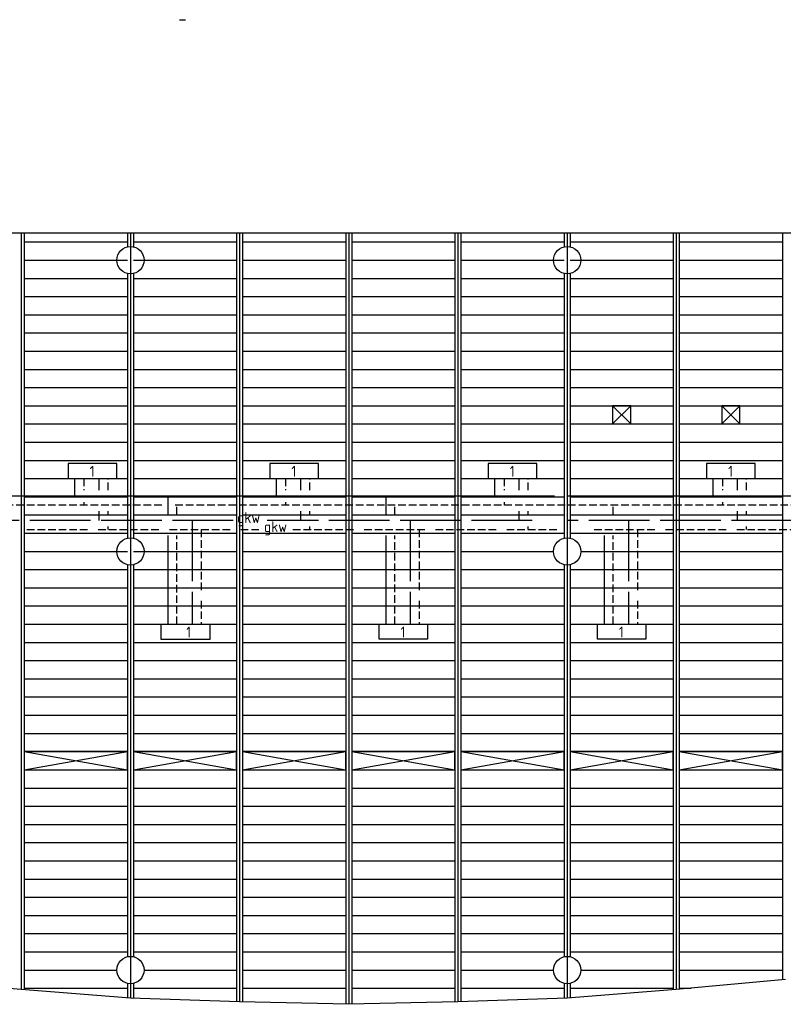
# Model space of a CAD drawing. Extents: x 7383 to 741080, y -570072 to -203000.
# Tile 5 of 45: x 350061 to 362650, y -302364 to -286135. Entities that reach past the tile are written whole.
import ezdxf

# ---------------------------------------------------------------- set-up
doc = ezdxf.new("R2010")
doc.units = 0
doc.header["$LTSCALE"] = 25
for name, pattern in [('2322105', [47, 40, -7]), ('2322106', [47, 5, -2, 5, -2, 5, -2, 5, -2, 5, -2, 5, -7]), ('2322107', [2000, 1000, 1000]), ('2322108', [7, 5, -2]), ('DASHED2', [0.375, 0.25, -0.125]), ('HIDDEN', [0.375, 0.25, -0.125])]:
    doc.linetypes.add(name, pattern=pattern)
for name, color, linetype in [('000Vermogens2', 7, 'CONTINUOUS'), ('0010CL', 2, 'CONTINUOUS'), ('60', 7, 'CONTINUOUS'), ('KP-bandraster', 5, 'CONTINUOUS'), ('KP-Lucht aanvoer', 6, 'CONTINUOUS'), ('KP-Oppervlak', 3, 'CONTINUOUS'), ('KP-panelen', 1, 'CONTINUOUS'), ('LBK', 7, 'CONTINUOUS'), ('SYM-W', 7, 'CONTINUOUS'), ('WL5501--', 130, 'CONTINUOUS'), ('WL5501--_GKW-A', 4, 'CONTINUOUS'), ('WL5502--', 130, 'CONTINUOUS'), ('WL5502--_GKW-R', 4, 'HIDDEN'), ('WL561---_AANVOER', 10, 'CONTINUOUS'), ('WL561---_RETOUR', 10, 'CONTINUOUS'), ('WL5612--_CV-R', 3, 'DASHED2')]:
    doc.layers.add(name, color=color, linetype=linetype)
doc.styles.add('ISO', font='ISO.SHX')

# ---------------------------------------------------------------- blocks, each defined once
blk = doc.blocks.new('A$C7BF441B9')
at = {"layer": 'LBK'}
blk.add_line((22409, -27236), (22509, -27236), dxfattribs=at)
at = {"layer": 'SYM-W', "color": 2, "linetype": 'Continuous'}
for p, q in [((22108, -37200), (22908, -37200)), ((22108, -37450), (22108, -37200)), ((22908, -37200), (22908, -37450)), ((25700, -37448), (25700, -37198)), ((25700, -37198), (26500, -37198)), ((26500, -37198), (26500, -37448)), ((29299, -37448), (29299, -37198)), ((29299, -37198), (30099, -37198)), ((30099, -37198), (30099, -37448)), ((22908, -37450), (22108, -37450)), ((26500, -37448), (25700, -37448)), ((30099, -37448), (29299, -37448))]:
    blk.add_line(p, q, dxfattribs=at)
for points in [[(20575, -34800), (21375, -34800), (21375, -34550), (20575, -34550)], [(23900, -34800), (24700, -34800), (24700, -34550), (23900, -34550)], [(27500, -34800), (28300, -34800), (28300, -34550), (27500, -34550)], [(31100, -34800), (31900, -34800), (31900, -34550), (31100, -34550)]]:
    blk.add_lwpolyline(points, close=True, dxfattribs=at)
at = {"layer": 'WL5501--', "linetype": '2322105'}
for p, q in [((21085, -34989), (21085, -34800)), ((24410, -34989), (24410, -34800)), ((28010, -34989), (28010, -34800)), ((31610, -34989), (31610, -34800)), ((21085, -35489), (21085, -35339)), ((24410, -35489), (24410, -35339)), ((28010, -35489), (28010, -35339)), ((31610, -35489), (31610, -35339)), ((23294, -35489), (15392, -35489)), ((22618, -35489), (22618, -37200)), ((28224, -35489), (23857, -35489)), ((26210, -35489), (26210, -37198)), ((33685, -35489), (28804, -35489)), ((29810, -35489), (29810, -37198))]:
    blk.add_line(p, q, dxfattribs=at)
at = {"layer": 'WL5502--', "linetype": '2322106'}
for p, q in [((21235, -34989), (21235, -34800)), ((24560, -34989), (24560, -34800)), ((28160, -34989), (28160, -34800)), ((31760, -34989), (31760, -34800)), ((21235, -35389), (21235, -35339)), ((24560, -35389), (24560, -35339)), ((28160, -35389), (28160, -35339)), ((31760, -35389), (31760, -35339)), ((19894, -35639), (23743, -35639)), ((21235, -35639), (21235, -35589)), ((22768, -35639), (22768, -37200)), ((24279, -35639), (28667, -35639)), ((24560, -35639), (24560, -35589)), ((26360, -35639), (26360, -37198)), ((28160, -35639), (28160, -35589)), ((29247, -35639), (34128, -35639)), ((29960, -35639), (29960, -37198)), ((31760, -35639), (31760, -35589))]:
    blk.add_line(p, q, dxfattribs=at)
at = {"layer": 'WL561---_AANVOER', "linetype": '2322107'}
for p, q in [((20685, -35089), (20685, -34800)), ((24010, -35089), (24010, -34800)), ((27610, -35089), (27610, -34800)), ((31210, -35089), (31210, -34800)), ((28594, -35089), (15834, -35089)), ((22218, -35089), (22218, -35389)), ((25810, -35089), (25810, -35389)), ((33666, -35089), (28794, -35089)), ((22218, -35739), (22218, -37200)), ((25810, -35739), (25810, -37198)), ((29410, -35739), (29410, -37198))]:
    blk.add_line(p, q, dxfattribs=at)
at = {"layer": 'WL561---_RETOUR', "linetype": '2322108'}
for p, q in [((20835, -34800), (20835, -34989)), ((24160, -34800), (24160, -34989)), ((27760, -34800), (27760, -34989)), ((31360, -34800), (31360, -34989)), ((24160, -35189), (24160, -35239)), ((27760, -35189), (27760, -35239)), ((31360, -35189), (31360, -35239)), ((22118, -35239), (15834, -35239)), ((33666, -35239), (22318, -35239)), ((22368, -35389), (22368, -35239)), ((25960, -35389), (25960, -35239)), ((29560, -35389), (29560, -35239)), ((22368, -37200), (22368, -35739)), ((25960, -37198), (25960, -35739)), ((29560, -37198), (29560, -35739))]:
    blk.add_line(p, q, dxfattribs=at)
at = {"layer": 'WL5612--_CV-R'}
blk.add_line((20835, -35189), (20835, -35239), dxfattribs=at)
at = {"layer": '60', "color": 1, "linetype": 'Continuous', "style": 'ISO'}
for p in [(20929, -34770), (24254, -34770), (27854, -34770), (31454, -34770), (22521, -37420), (26054, -37418), (29653, -37418)]:
    blk.add_text('1', height=180, dxfattribs=at).set_placement(p)
at = {"layer": 'WL5501--_GKW-A', "color": 7, "style": 'ISO'}
blk.add_text('gkw', height=180, dxfattribs=at).set_placement((23360, -35533))
at = {"layer": 'WL5502--_GKW-R', "color": 7, "style": 'ISO'}
blk.add_text('gkw', height=180, dxfattribs=at).set_placement((23802, -35683))

msp = doc.modelspace()

# ---------------------------------------------------------------- linework, layer by layer
at = {"layer": '0010CL', "linetype": 'Continuous'}
for p, q in [((350085.6, -289648.8), (350085.6, -302121.2)), ((351885.6, -289648.8), (351885.6, -302261.9)), ((353685.6, -289648.8), (353685.6, -302325.2)), ((355485.6, -289648.8), (355485.6, -302364)), ((357285.6, -289648.8), (357285.6, -302325.2)), ((359085.6, -289648.8), (359085.6, -302261.9)), ((360885.6, -289648.8), (360885.6, -302121.2))]:
    msp.add_line(p, q, dxfattribs=at)
at = {"layer": 'KP-bandraster', "linetype": 'Continuous'}
for p, q in [((350135.6, -289648.8), (350135.6, -302125.1)), ((351835.6, -289648.8), (351835.6, -289879.4)), ((351935.6, -289648.8), (351935.6, -289879.4)), ((353635.6, -289648.8), (353635.6, -302323.5)), ((353735.6, -289648.8), (353735.6, -302326.3)), ((355435.6, -289648.8), (355435.6, -302362.9)), ((355535.6, -289648.8), (355535.6, -302362.8)), ((357235.6, -289648.8), (357235.6, -302326.3)), ((357335.6, -289648.8), (357335.6, -302323.5)), ((359035.6, -289648.8), (359035.6, -289879.4)), ((359135.6, -289648.8), (359135.6, -289879.4)), ((360835.6, -289648.8), (360835.6, -302125.1)), ((360935.6, -289648.8), (360935.6, -302116.6)), ((362635.6, -289648.8), (362635.6, -301959.9)), ((351835.6, -290318.1), (351835.6, -294679.4)), ((351935.6, -290318.1), (351935.6, -294679.4)), ((359035.6, -290318.1), (359035.6, -294679.4)), ((359135.6, -290318.1), (359135.6, -294679.4)), ((351835.6, -295118.1), (351835.6, -301579.4)), ((351935.6, -295118.1), (351935.6, -301579.4)), ((359035.6, -295118.1), (359035.6, -301579.4)), ((359135.6, -295118.1), (359135.6, -301579.4)), ((351835.6, -302018.1), (351835.6, -302258)), ((351935.6, -302018.1), (351935.6, -302263.6)), ((359035.6, -302018.1), (359035.6, -302263.7)), ((359135.6, -302018.1), (359135.6, -302258))]:
    msp.add_line(p, q, dxfattribs=at)
for centre in [(351885.6, -290098.8), (359085.6, -290098.8), (351885.6, -294898.8), (359085.6, -294898.8), (351885.6, -301798.8), (359085.6, -301798.8)]:
    msp.add_circle(centre, 225, dxfattribs=at)
at = {"layer": 'KP-Lucht aanvoer', "linetype": 'Continuous'}
for p, q in [((359835.7, -292498.8), (359835.5, -292798.8)), ((359835.5, -292798.8), (360135.4, -292498.8)), ((360135.4, -292498.8), (359835.7, -292498.8)), ((359835.7, -292498.8), (360135.5, -292798.8)), ((360135.5, -292798.8), (360135.4, -292498.8)), ((361635.7, -292498.8), (361635.5, -292798.8)), ((361635.5, -292798.8), (361935.4, -292498.8)), ((361935.4, -292498.8), (361635.7, -292498.8)), ((361635.7, -292498.8), (361935.5, -292798.8)), ((361935.5, -292798.8), (361935.4, -292498.8)), ((359835.5, -292798.8), (360135.5, -292798.8)), ((361635.5, -292798.8), (361935.5, -292798.8)), ((351835.6, -298198.8), (350135.6, -298198.8)), ((350135.6, -298198.8), (351835.6, -298498.8)), ((350135.6, -298498.8), (351835.6, -298198.8)), ((350135.7, -298198.8), (350135.7, -298498.8)), ((351835.6, -298498.8), (351835.6, -298198.8)), ((353635.6, -298198.8), (351935.6, -298198.8)), ((351935.6, -298198.8), (353635.6, -298498.8)), ((351935.6, -298498.8), (353635.6, -298198.8)), ((351935.7, -298198.8), (351935.7, -298498.8)), ((353635.6, -298498.8), (353635.6, -298198.8)), ((355435.6, -298198.8), (353735.6, -298198.8)), ((353735.6, -298198.8), (355435.6, -298498.8)), ((353735.6, -298498.8), (355435.6, -298198.8)), ((353735.7, -298198.8), (353735.7, -298498.8)), ((355435.6, -298498.8), (355435.6, -298198.8)), ((357235.6, -298198.8), (355535.6, -298198.8)), ((355535.6, -298198.8), (357235.6, -298498.8)), ((355535.6, -298498.8), (357235.6, -298198.8)), ((355535.7, -298198.8), (355535.7, -298498.8)), ((357235.6, -298498.8), (357235.6, -298198.8)), ((359035.6, -298198.8), (357335.6, -298198.8)), ((357335.6, -298198.8), (359035.6, -298498.8)), ((357335.6, -298498.8), (359035.6, -298198.8)), ((357335.7, -298198.8), (357335.7, -298498.8)), ((359035.6, -298498.8), (359035.6, -298198.8)), ((360835.6, -298198.8), (359135.6, -298198.8)), ((359135.6, -298198.8), (360835.6, -298498.8)), ((359135.6, -298498.8), (360835.6, -298198.8)), ((359135.7, -298198.8), (359135.7, -298498.8)), ((360835.6, -298498.8), (360835.6, -298198.8)), ((362635.6, -298198.8), (360935.6, -298198.8)), ((360935.6, -298198.8), (362635.6, -298498.8)), ((360935.6, -298498.8), (362635.6, -298198.8)), ((360935.7, -298198.8), (360935.7, -298498.8)), ((362635.6, -298498.8), (362635.6, -298198.8)), ((350135.7, -298498.8), (351835.6, -298498.8)), ((351935.7, -298498.8), (353635.6, -298498.8)), ((353735.7, -298498.8), (355435.6, -298498.8)), ((355535.7, -298498.8), (357235.6, -298498.8)), ((357335.7, -298498.8), (359035.6, -298498.8)), ((359135.7, -298498.8), (360835.6, -298498.8)), ((360935.7, -298498.8), (362635.6, -298498.8))]:
    msp.add_line(p, q, dxfattribs=at)
at = {"layer": 'KP-Oppervlak', "linetype": 'Continuous'}
for p, q in [((348335.8, -289648.8), (381135.6, -289648.9)), ((350085.6, -302121.2), (348214.5, -301947.2)), ((362685.6, -301955.3), (360885.6, -302121.2)), ((351885.6, -302261.9), (350085.6, -302121.2)), ((360885.6, -302121.2), (359085.6, -302261.9)), ((353685.6, -302325.2), (351885.6, -302261.9)), ((355483.1, -302364), (353685.6, -302325.2)), ((357285.9, -302325.2), (355483.1, -302364)), ((359085.6, -302261.9), (357285.9, -302325.2))]:
    msp.add_line(p, q, dxfattribs=at)
at = {"layer": 'KP-panelen', "linetype": 'Continuous'}
for p, q in [((350135.6, -289798.8), (351835.6, -289798.8)), ((351935.6, -289798.8), (353635.6, -289798.8)), ((353735.6, -289798.8), (355435.6, -289798.8)), ((355535.6, -289798.8), (357235.6, -289798.8)), ((357335.6, -289798.8), (359035.6, -289798.8)), ((359135.6, -289798.8), (360835.6, -289798.8)), ((360935.6, -289798.8), (362635.6, -289798.8)), ((350135.6, -290098.8), (351835.6, -290098.8)), ((351935.6, -290098.8), (353635.6, -290098.8)), ((353735.6, -290098.8), (355435.6, -290098.8)), ((355535.6, -290098.8), (357235.6, -290098.8)), ((357335.6, -290098.8), (359035.6, -290098.8)), ((359135.6, -290098.8), (360835.6, -290098.8)), ((360935.6, -290098.8), (362635.6, -290098.8)), ((350135.6, -290398.8), (351835.6, -290398.8)), ((351935.6, -290398.8), (353635.6, -290398.8)), ((353735.6, -290398.8), (355435.6, -290398.8)), ((355535.6, -290398.8), (357235.6, -290398.8)), ((357335.6, -290398.8), (359035.6, -290398.8)), ((359135.6, -290398.8), (360835.6, -290398.8)), ((360935.6, -290398.8), (362635.6, -290398.8)), ((350135.6, -290698.8), (351835.6, -290698.8)), ((351935.6, -290698.8), (353635.6, -290698.8)), ((353735.6, -290698.8), (355435.6, -290698.8)), ((355535.6, -290698.8), (357235.6, -290698.8)), ((357335.6, -290698.8), (359035.6, -290698.8)), ((359135.6, -290698.8), (360835.6, -290698.8)), ((360935.6, -290698.8), (362635.6, -290698.8)), ((350135.6, -290998.8), (351835.6, -290998.8)), ((351935.6, -290998.8), (353635.6, -290998.8)), ((353735.6, -290998.8), (355435.6, -290998.8)), ((355535.6, -290998.8), (357235.6, -290998.8)), ((357335.6, -290998.8), (359035.6, -290998.8)), ((359135.6, -290998.8), (360835.6, -290998.8)), ((360935.6, -290998.8), (362635.6, -290998.8)), ((350135.6, -291298.8), (351835.6, -291298.8)), ((351935.6, -291298.8), (353635.6, -291298.8)), ((353735.6, -291298.8), (355435.6, -291298.8)), ((355535.6, -291298.8), (357235.6, -291298.8)), ((357335.6, -291298.8), (359035.6, -291298.8)), ((359135.6, -291298.8), (360835.6, -291298.8)), ((360935.6, -291298.8), (362635.6, -291298.8)), ((350135.6, -291598.8), (351835.6, -291598.8)), ((351935.6, -291598.8), (353635.6, -291598.8)), ((353735.6, -291598.8), (355435.6, -291598.8)), ((355535.6, -291598.8), (357235.6, -291598.8)), ((357335.6, -291598.8), (359035.6, -291598.8)), ((359135.6, -291598.8), (360835.6, -291598.8)), ((360935.6, -291598.8), (362635.6, -291598.8)), ((350135.6, -291898.8), (351835.6, -291898.8)), ((351935.6, -291898.8), (353635.6, -291898.8)), ((353735.6, -291898.8), (355435.6, -291898.8)), ((355535.6, -291898.8), (357235.6, -291898.8)), ((357335.6, -291898.8), (359035.6, -291898.8)), ((359135.6, -291898.8), (360835.6, -291898.8)), ((360935.6, -291898.8), (362635.6, -291898.8)), ((350135.6, -292198.8), (351835.6, -292198.8)), ((351935.6, -292198.8), (353635.6, -292198.8)), ((353735.6, -292198.8), (355435.6, -292198.8)), ((355535.6, -292198.8), (357235.6, -292198.8)), ((357335.6, -292198.8), (359035.6, -292198.8)), ((359135.6, -292198.8), (360835.6, -292198.8)), ((360935.6, -292198.8), (362635.6, -292198.8)), ((350135.6, -292498.8), (351835.6, -292498.8)), ((351935.6, -292498.8), (353635.6, -292498.8)), ((353735.6, -292498.8), (355435.6, -292498.8)), ((355535.6, -292498.8), (357235.6, -292498.8)), ((357335.6, -292498.8), (359035.6, -292498.8)), ((359135.6, -292498.8), (360835.6, -292498.8)), ((360935.6, -292498.8), (362635.6, -292498.8)), ((350135.6, -292798.8), (351835.6, -292798.8)), ((351935.6, -292798.8), (353635.6, -292798.8)), ((353735.6, -292798.8), (355435.6, -292798.8)), ((355535.6, -292798.8), (357235.6, -292798.8)), ((357335.6, -292798.8), (359035.6, -292798.8)), ((359135.6, -292798.8), (360835.6, -292798.8)), ((360935.6, -292798.8), (362635.6, -292798.8)), ((350135.6, -293098.8), (351835.6, -293098.8)), ((351935.6, -293098.8), (353635.6, -293098.8)), ((353735.6, -293098.8), (355435.6, -293098.8)), ((355535.6, -293098.8), (357235.6, -293098.8)), ((357335.6, -293098.8), (359035.6, -293098.8)), ((359135.6, -293098.8), (360835.6, -293098.8)), ((360935.6, -293098.8), (362635.6, -293098.8)), ((350135.6, -293398.8), (351835.6, -293398.8)), ((351935.6, -293398.8), (353635.6, -293398.8)), ((353735.6, -293398.8), (355435.6, -293398.8)), ((355535.6, -293398.8), (357235.6, -293398.8)), ((357335.6, -293398.8), (359035.6, -293398.8)), ((359135.6, -293398.8), (360835.6, -293398.8)), ((360935.6, -293398.8), (362635.6, -293398.8)), ((350135.6, -293698.8), (351835.6, -293698.8)), ((351935.6, -293698.8), (353635.6, -293698.8)), ((353735.6, -293698.8), (355435.6, -293698.8)), ((355535.6, -293698.8), (357235.6, -293698.8)), ((357335.6, -293698.8), (359035.6, -293698.8)), ((359135.6, -293698.8), (360835.6, -293698.8)), ((360935.6, -293698.8), (362635.6, -293698.8)), ((350135.6, -293998.8), (351835.6, -293998.8)), ((351935.6, -293998.8), (353635.6, -293998.8)), ((353735.6, -293998.8), (355435.6, -293998.8)), ((355535.6, -293998.8), (357235.6, -293998.8)), ((357335.6, -293998.8), (359035.6, -293998.8)), ((359135.6, -293998.8), (360835.6, -293998.8)), ((360935.6, -293998.8), (362635.6, -293998.8)), ((350135.6, -294298.8), (351835.6, -294298.8)), ((351935.6, -294298.8), (353635.6, -294298.8)), ((353735.6, -294298.8), (355435.6, -294298.8)), ((355535.6, -294298.8), (357235.6, -294298.8)), ((357335.6, -294298.8), (359035.6, -294298.8)), ((359135.6, -294298.8), (360835.6, -294298.8)), ((360935.6, -294298.8), (362635.6, -294298.8)), ((350135.6, -294598.8), (351835.6, -294598.8)), ((351935.6, -294598.8), (353635.6, -294598.8)), ((353735.6, -294598.8), (355435.6, -294598.8)), ((355535.6, -294598.8), (357235.6, -294598.8)), ((357335.6, -294598.8), (359035.6, -294598.8)), ((359135.6, -294598.8), (360835.6, -294598.8)), ((360935.6, -294598.8), (362635.6, -294598.8)), ((350135.6, -294898.8), (351835.6, -294898.8)), ((351935.6, -294898.8), (353635.6, -294898.8)), ((353735.6, -294898.8), (355435.6, -294898.8)), ((355535.6, -294898.8), (357235.6, -294898.8)), ((357335.6, -294898.8), (358860.6, -294898.8)), ((359310.6, -294898.8), (360835.6, -294898.8)), ((360935.6, -294898.8), (362635.6, -294898.8)), ((350135.6, -295198.8), (351835.6, -295198.8)), ((351935.6, -295198.8), (353635.6, -295198.8)), ((353735.6, -295198.8), (355435.6, -295198.8)), ((355535.6, -295198.8), (357235.6, -295198.8)), ((357335.6, -295198.8), (359035.6, -295198.8)), ((359135.6, -295198.8), (360835.6, -295198.8)), ((360935.6, -295198.8), (362635.6, -295198.8)), ((350135.6, -295498.8), (351835.6, -295498.8)), ((351935.6, -295498.8), (353635.6, -295498.8)), ((353735.6, -295498.8), (355435.6, -295498.8)), ((355535.6, -295498.8), (357235.6, -295498.8)), ((357335.6, -295498.8), (359035.6, -295498.8)), ((359135.6, -295498.8), (360835.6, -295498.8)), ((360935.6, -295498.8), (362635.6, -295498.8)), ((350135.6, -295798.8), (351835.6, -295798.8)), ((351935.6, -295798.8), (353635.6, -295798.8)), ((353735.6, -295798.8), (355435.6, -295798.8)), ((355535.6, -295798.8), (357235.6, -295798.8)), ((357335.6, -295798.8), (359035.6, -295798.8)), ((359135.6, -295798.8), (360835.6, -295798.8)), ((360935.6, -295798.8), (362635.6, -295798.8)), ((350135.6, -296098.8), (351835.6, -296098.8)), ((351935.6, -296098.8), (353635.6, -296098.8)), ((353735.6, -296098.8), (355435.6, -296098.8)), ((355535.6, -296098.8), (357235.6, -296098.8)), ((357335.6, -296098.8), (359035.6, -296098.8)), ((359135.6, -296098.8), (360835.6, -296098.8)), ((360935.6, -296098.8), (362635.6, -296098.8)), ((350135.6, -296398.8), (351835.6, -296398.8)), ((351935.6, -296398.8), (353635.6, -296398.8)), ((353735.6, -296398.8), (355435.6, -296398.8)), ((355535.6, -296398.8), (357235.6, -296398.8)), ((357335.6, -296398.8), (359035.6, -296398.8)), ((359135.6, -296398.8), (360835.6, -296398.8)), ((360935.6, -296398.8), (362635.6, -296398.8)), ((350135.6, -296698.8), (351835.6, -296698.8)), ((351935.6, -296698.8), (353635.6, -296698.8)), ((353735.6, -296698.8), (355435.6, -296698.8)), ((355535.6, -296698.8), (357235.6, -296698.8)), ((357335.6, -296698.8), (359035.6, -296698.8)), ((359135.6, -296698.8), (360835.6, -296698.8)), ((360935.6, -296698.8), (362635.6, -296698.8)), ((350135.6, -296998.8), (351835.6, -296998.8)), ((351935.6, -296998.8), (353635.6, -296998.8)), ((353735.6, -296998.8), (355435.6, -296998.8)), ((355535.6, -296998.8), (357235.6, -296998.8)), ((357335.6, -296998.8), (359035.6, -296998.8)), ((359135.6, -296998.8), (360835.6, -296998.8)), ((360935.6, -296998.8), (362635.6, -296998.8)), ((350135.6, -297298.8), (351835.6, -297298.8)), ((351935.6, -297298.8), (353635.6, -297298.8)), ((353735.6, -297298.8), (355435.6, -297298.8)), ((355535.6, -297298.8), (357235.6, -297298.8)), ((357335.6, -297298.8), (359035.6, -297298.8)), ((359135.6, -297298.8), (360835.6, -297298.8)), ((360935.6, -297298.8), (362635.6, -297298.8)), ((350135.6, -297598.8), (351835.6, -297598.8)), ((351935.6, -297598.8), (353635.6, -297598.8)), ((353735.6, -297598.8), (355435.6, -297598.8)), ((355535.6, -297598.8), (357235.6, -297598.8)), ((357335.6, -297598.8), (359035.6, -297598.8)), ((359135.6, -297598.8), (360835.6, -297598.8)), ((360935.6, -297598.8), (362635.6, -297598.8)), ((350135.6, -297898.8), (351835.6, -297898.8)), ((351935.6, -297898.8), (353635.6, -297898.8)), ((353735.6, -297898.8), (355435.6, -297898.8)), ((355535.6, -297898.8), (357235.6, -297898.8)), ((357335.6, -297898.8), (359035.6, -297898.8)), ((359135.6, -297898.8), (360835.6, -297898.8)), ((360935.6, -297898.8), (362635.6, -297898.8)), ((350135.6, -298198.8), (351835.6, -298198.8)), ((350135.6, -298198.8), (351835.6, -298198.8)), ((351935.6, -298198.8), (353635.6, -298198.8)), ((351935.6, -298198.8), (353635.6, -298198.8)), ((353735.6, -298198.8), (355435.6, -298198.8)), ((353735.6, -298198.8), (355435.6, -298198.8)), ((355535.6, -298198.8), (357235.6, -298198.8)), ((355535.6, -298198.8), (357235.6, -298198.8)), ((357335.6, -298198.8), (359035.6, -298198.8)), ((357335.6, -298198.8), (359035.6, -298198.8)), ((359135.6, -298198.8), (360835.6, -298198.8)), ((359135.6, -298198.8), (360835.6, -298198.8)), ((360935.6, -298198.8), (362635.6, -298198.8)), ((360935.6, -298198.8), (362635.6, -298198.8)), ((350135.6, -298498.8), (351835.6, -298498.8)), ((350135.6, -298498.8), (351835.6, -298498.8)), ((351935.6, -298498.8), (353635.6, -298498.8)), ((351935.6, -298498.8), (353635.6, -298498.8)), ((353735.6, -298498.8), (355435.6, -298498.8)), ((353735.6, -298498.8), (355435.6, -298498.8)), ((355535.6, -298498.8), (357235.6, -298498.8)), ((355535.6, -298498.8), (357235.6, -298498.8)), ((357335.6, -298498.8), (359035.6, -298498.8)), ((357335.6, -298498.8), (359035.6, -298498.8)), ((359135.6, -298498.8), (360835.6, -298498.8)), ((359135.6, -298498.8), (360835.6, -298498.8)), ((360935.6, -298498.8), (362635.6, -298498.8)), ((360935.6, -298498.8), (362635.6, -298498.8)), ((350135.6, -298798.8), (351835.6, -298798.8)), ((351935.6, -298798.8), (353635.6, -298798.8)), ((353735.6, -298798.8), (355435.6, -298798.8)), ((355535.6, -298798.8), (357235.6, -298798.8)), ((357335.6, -298798.8), (359035.6, -298798.8)), ((359135.6, -298798.8), (360835.6, -298798.8)), ((360935.6, -298798.8), (362635.6, -298798.8)), ((350135.6, -299098.8), (351835.6, -299098.8)), ((351935.6, -299098.8), (353635.6, -299098.8)), ((353735.6, -299098.8), (355435.6, -299098.8)), ((355535.6, -299098.8), (357235.6, -299098.8)), ((357335.6, -299098.8), (359035.6, -299098.8)), ((359135.6, -299098.8), (360835.6, -299098.8)), ((360935.6, -299098.8), (362635.6, -299098.8)), ((350135.6, -299398.8), (351835.6, -299398.8)), ((351935.6, -299398.8), (353635.6, -299398.8)), ((353735.6, -299398.8), (355435.6, -299398.8)), ((355535.6, -299398.8), (357235.6, -299398.8)), ((357335.6, -299398.8), (359035.6, -299398.8)), ((359135.6, -299398.8), (360835.6, -299398.8)), ((360935.6, -299398.8), (362635.6, -299398.8)), ((350135.6, -299698.8), (351835.6, -299698.8)), ((351935.6, -299698.8), (353635.6, -299698.8)), ((353735.6, -299698.8), (355435.6, -299698.8)), ((355535.6, -299698.8), (357235.6, -299698.8)), ((357335.6, -299698.8), (359035.6, -299698.8)), ((359135.6, -299698.8), (360835.6, -299698.8)), ((360935.6, -299698.8), (362635.6, -299698.8)), ((350135.6, -299998.8), (351835.6, -299998.8)), ((351935.6, -299998.8), (353635.6, -299998.8)), ((353735.6, -299998.8), (355435.6, -299998.8)), ((355535.6, -299998.8), (357235.6, -299998.8)), ((357335.6, -299998.8), (359035.6, -299998.8)), ((359135.6, -299998.8), (360835.6, -299998.8)), ((360935.6, -299998.8), (362635.6, -299998.8)), ((350135.6, -300298.8), (351835.6, -300298.8)), ((351935.6, -300298.8), (353635.6, -300298.8)), ((353735.6, -300298.8), (355435.6, -300298.8)), ((355535.6, -300298.8), (357235.6, -300298.8)), ((357335.6, -300298.8), (359035.6, -300298.8)), ((359135.6, -300298.8), (360835.6, -300298.8)), ((360935.6, -300298.8), (362635.6, -300298.8)), ((350135.6, -300598.8), (351835.6, -300598.8)), ((351935.6, -300598.8), (353635.6, -300598.8)), ((353735.6, -300598.8), (355435.6, -300598.8)), ((355535.6, -300598.8), (357235.6, -300598.8)), ((357335.6, -300598.8), (359035.6, -300598.8)), ((359135.6, -300598.8), (360835.6, -300598.8)), ((360935.6, -300598.8), (362635.6, -300598.8)), ((350135.6, -300898.8), (351835.6, -300898.8)), ((351935.6, -300898.8), (353635.6, -300898.8)), ((353735.6, -300898.8), (355435.6, -300898.8)), ((355535.6, -300898.8), (357235.6, -300898.8)), ((357335.6, -300898.8), (359035.6, -300898.8)), ((359135.6, -300898.8), (360835.6, -300898.8)), ((360935.6, -300898.8), (362635.6, -300898.8)), ((350135.6, -301198.8), (351835.6, -301198.8)), ((351935.6, -301198.8), (353635.6, -301198.8)), ((353735.6, -301198.8), (355435.6, -301198.8)), ((355535.6, -301198.8), (357235.6, -301198.8)), ((357335.6, -301198.8), (359035.6, -301198.8)), ((359135.6, -301198.8), (360835.6, -301198.8)), ((360935.6, -301198.8), (362635.6, -301198.8)), ((350135.6, -301498.8), (351835.6, -301498.8)), ((351935.6, -301498.8), (353635.6, -301498.8)), ((353735.6, -301498.8), (355435.6, -301498.8)), ((355535.6, -301498.8), (357235.6, -301498.8)), ((357335.6, -301498.8), (359035.6, -301498.8)), ((359135.6, -301498.8), (360835.6, -301498.8)), ((360935.6, -301498.8), (362635.6, -301498.8)), ((350135.6, -301798.8), (351660.6, -301798.8)), ((352110.6, -301798.8), (353635.6, -301798.8)), ((353735.6, -301798.8), (355435.6, -301798.8)), ((355535.6, -301798.8), (357235.6, -301798.8)), ((357335.6, -301798.8), (358860.6, -301798.8)), ((359310.6, -301798.8), (360835.6, -301798.8)), ((360935.6, -301798.8), (362635.6, -301798.8)), ((350135.6, -302098.8), (351835.6, -302098.8)), ((351935.6, -302098.8), (353635.6, -302098.8)), ((353735.6, -302098.8), (355435.6, -302098.8)), ((355535.6, -302098.8), (357235.6, -302098.8)), ((357335.6, -302098.8), (359035.6, -302098.8)), ((359135.6, -302098.8), (360835.6, -302098.8)), ((360935.6, -302098.8), (361128.9, -302098.8))]:
    msp.add_line(p, q, dxfattribs=at)

# ---------------------------------------------------------------- block references
at = {"layer": '000Vermogens2', "linetype": 'Continuous'}
msp.add_blockref('A$C7BF441B9', (330285.6, -258898.8), dxfattribs=at)

doc.saveas('drawing.dxf')
